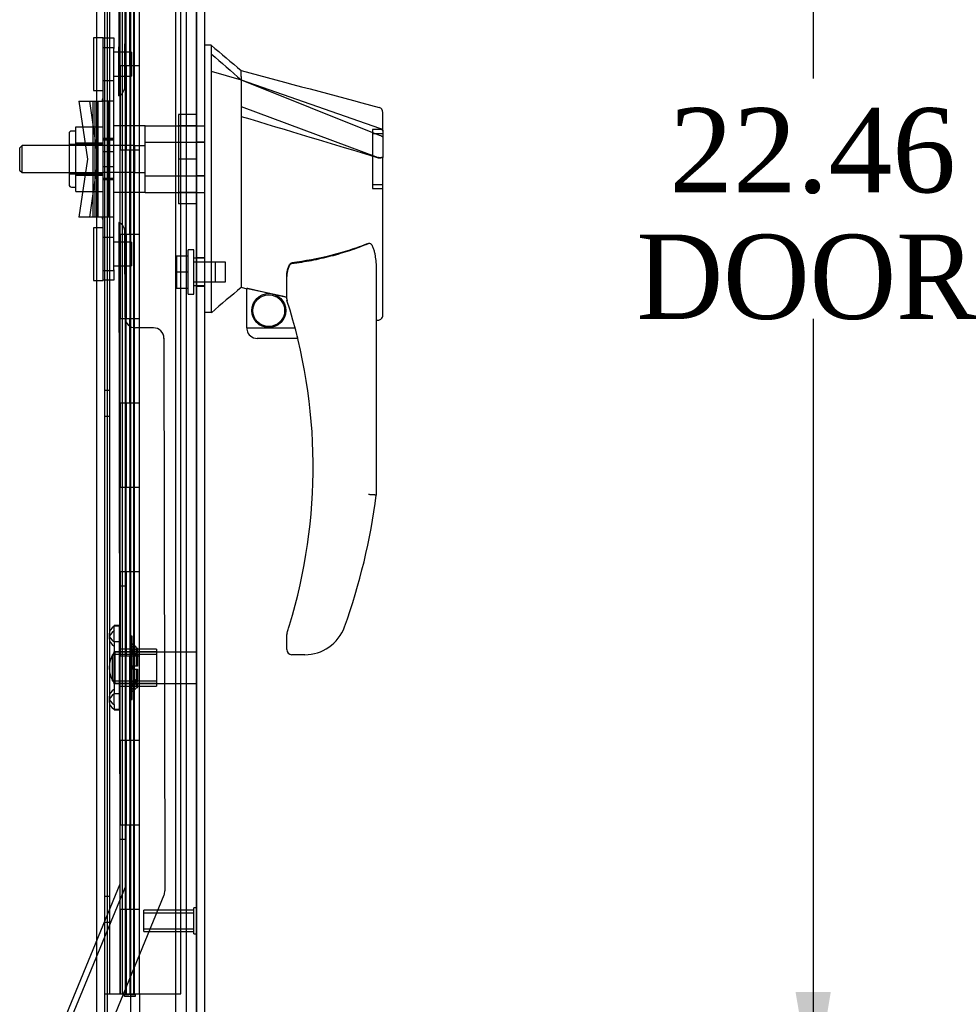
# Model space of a CAD drawing. Header units: inches. Extents: x 1 to 240, y -1 to 159.
# Tile 9 of 26: x 14 to 25, y 73 to 85. Entities that reach past the tile are written whole.
import ezdxf
from ezdxf.enums import TextEntityAlignment as Align
from ezdxf.lldxf.tags import DXFTag

# ---------------------------------------------------------------- set-up
doc = ezdxf.new("R2010")
doc.units = ezdxf.units.IN
doc.header["$MEASUREMENT"] = 0
for name, color, linetype in [('COM54746-20', 7, 'Continuous'), ('COM70220', 7, 'Continuous'), ('COM70531-1', 7, 'Continuous'), ('COM70739-3', 7, 'Continuous'), ('COM70838', 7, 'Continuous'), ('COM70839-9', 7, 'Continuous'), ('COM71216-1', 7, 'Continuous'), ('Default', 7, 'Continuous'), ('HAN13068', 7, 'Continuous'), ('HAN13068_NUT', 7, 'Continuous'), ('HAN13068_SCREW', 7, 'Continuous'), ('HAN_NUT', 7, 'Continuous'), ('NTS18147', 7, 'Continuous'), ('RVT19000', 7, 'Continuous'), ('SPC87322', 7, 'Continuous'), ('STD26122', 7, 'Continuous'), ('STD26258', 7, 'Continuous'), ('WAM30038', 7, 'Continuous')]:
    doc.layers.add(name, color=color, linetype=linetype)
doc.styles.add('SEACAD_Times_New_Roman', font='times.ttf')
tags = doc.linetypes.add('HIDDEN2', pattern=[0.1875, 0.125, -0.0625]).pattern_tags.tags
tags[6:7] = [DXFTag(74, 4), DXFTag(75, 0), DXFTag(340, '0'), DXFTag(46, 0.0), DXFTag(50, 0.0), DXFTag(44, 0.0), DXFTag(45, 0.0)]
tags[4:5] = [DXFTag(74, 4), DXFTag(75, 0), DXFTag(340, '0'), DXFTag(46, 0.0), DXFTag(50, 0.0), DXFTag(44, 0.0), DXFTag(45, 0.0)]
doc.dimstyles.new('HAMMOND_(STH_-_240x160)', dxfattribs={"dimtxt": 1, "dimasz": 1.25, "dimexe": 0.5, "dimexo": 0.5, "dimgap": 0.25, "dimtad": 0, "dimtih": 1, "dimtoh": 1, "dimzin": 0, "dimdsep": 46, "dimtxsty": 'SEACAD_Times_New_Roman', "dimblk1": '_SE_FILLED', "dimblk2": '_SE_FILLED', "dimsah": 1, "dimcen": 0.5, "dimadec": 0, "dimazin": 0, "dimtfac": 0.8, "dimtofl": 0, "dimtmove": 0, "dimatfit": 3, "dimfxl": 1, "dimtolj": 1, "dimtzin": 0, "dimarcsym": 0})

# ---------------------------------------------------------------- blocks, each defined once
blk = doc.blocks.new('SE2')
at = {"layer": 'COM54746-20', "color": 7, "linetype": 'HIDDEN2'}
for p, q in [((14.767, 73.18), (14.767, 93.18)), ((14.953, 93.18), (14.953, 73.18)), ((15.053, 73.18), (15.053, 93.18)), ((15.608, 73.18), (15.608, 93.18)), ((14.886, 85.18), (14.886, 84.18)), ((14.886, 85.18), (14.886, 84.18)), ((14.891, 84.18), (14.891, 85.18)), ((14.948, 85.18), (14.948, 84.18)), ((14.962, 84.18), (14.962, 85.18)), ((15.003, 84.18), (15.003, 85.18)), ((15.008, 85.18), (15.008, 84.18)), ((15.014, 85.18), (15.014, 84.18)), ((15.058, 84.18), (15.058, 85.18)), ((14.917, 84.18), (14.886, 84.18)), ((14.886, 84.18), (14.886, 83.18)), ((14.917, 84.18), (14.886, 84.18)), ((14.886, 84.18), (14.886, 83.18)), ((14.891, 84.18), (14.891, 83.18)), ((14.948, 84.18), (14.948, 83.18)), ((14.962, 84.18), (14.962, 83.18)), ((15.003, 84.18), (15.003, 83.18)), ((15.008, 83.18), (15.008, 84.18)), ((15.014, 83.18), (15.014, 84.18)), ((15.058, 83.18), (15.058, 84.18)), ((14.917, 83.18), (14.886, 83.18)), ((14.917, 83.18), (14.886, 83.18)), ((14.886, 83.18), (14.886, 82.18)), ((14.886, 83.18), (14.886, 82.18)), ((14.891, 82.18), (14.891, 83.18)), ((14.948, 83.18), (14.948, 82.18)), ((14.962, 82.18), (14.962, 83.18)), ((15.003, 82.18), (15.003, 83.18)), ((15.008, 83.18), (15.008, 82.18)), ((15.014, 83.18), (15.014, 82.18)), ((15.058, 82.18), (15.058, 83.18)), ((14.917, 82.18), (14.886, 82.18)), ((14.886, 82.18), (14.886, 81.18)), ((14.917, 82.18), (14.886, 82.18)), ((14.886, 82.18), (14.886, 81.18)), ((14.891, 82.18), (14.891, 81.18)), ((14.948, 82.18), (14.948, 81.18)), ((14.962, 82.18), (14.962, 81.18)), ((15.003, 82.18), (15.003, 81.18)), ((15.008, 81.18), (15.008, 82.18)), ((15.014, 81.18), (15.014, 82.18)), ((15.058, 81.18), (15.058, 82.18)), ((14.917, 81.18), (14.886, 81.18)), ((14.917, 81.18), (14.886, 81.18)), ((14.886, 81.18), (14.886, 80.18)), ((14.886, 81.18), (14.886, 80.18)), ((14.891, 80.18), (14.891, 81.18)), ((14.948, 81.18), (14.948, 80.18)), ((14.962, 80.18), (14.962, 81.18)), ((15.003, 80.18), (15.003, 81.18)), ((15.008, 81.18), (15.008, 80.18)), ((15.014, 81.18), (15.014, 80.18)), ((15.058, 80.18), (15.058, 81.18)), ((14.767, 80.332), (14.705, 80.332)), ((14.917, 80.18), (14.886, 80.18)), ((14.886, 80.18), (14.886, 79.18)), ((14.917, 80.18), (14.886, 80.18)), ((14.886, 80.18), (14.886, 79.18)), ((14.891, 80.18), (14.891, 79.18)), ((14.948, 80.18), (14.948, 79.18)), ((14.962, 80.18), (14.962, 79.18)), ((15.003, 80.18), (15.003, 79.18)), ((15.008, 79.18), (15.008, 80.18)), ((15.014, 79.18), (15.014, 80.18)), ((15.058, 79.18), (15.058, 80.18)), ((14.705, 80.028), (14.767, 80.028)), ((14.917, 79.18), (14.886, 79.18)), ((14.917, 79.18), (14.886, 79.18)), ((14.886, 79.18), (14.886, 78.18)), ((14.886, 79.18), (14.886, 78.18)), ((14.891, 78.18), (14.891, 79.18)), ((14.948, 79.18), (14.948, 78.18)), ((14.962, 78.18), (14.962, 79.18)), ((15.003, 78.18), (15.003, 79.18)), ((15.008, 79.18), (15.008, 78.18)), ((15.014, 79.18), (15.014, 78.18)), ((15.058, 78.18), (15.058, 79.18)), ((14.917, 78.18), (14.886, 78.18)), ((14.886, 78.18), (14.886, 77.18)), ((14.917, 78.18), (14.886, 78.18)), ((14.886, 78.18), (14.886, 77.18)), ((14.891, 78.18), (14.891, 77.18)), ((14.948, 78.18), (14.948, 77.18)), ((14.962, 78.18), (14.962, 77.18)), ((15.003, 78.18), (15.003, 77.18)), ((15.008, 77.18), (15.008, 78.18)), ((15.014, 77.18), (15.014, 78.18)), ((15.058, 77.18), (15.058, 78.18)), ((14.917, 77.18), (14.886, 77.18)), ((14.917, 77.18), (14.886, 77.18)), ((14.886, 77.18), (14.886, 76.18)), ((14.886, 77.18), (14.886, 76.18)), ((14.891, 76.18), (14.891, 77.18)), ((14.948, 77.18), (14.948, 76.18)), ((14.962, 76.18), (14.962, 77.18)), ((15.003, 76.18), (15.003, 77.18)), ((15.008, 77.18), (15.008, 76.18)), ((15.014, 77.18), (15.014, 76.18)), ((15.058, 76.18), (15.058, 77.18)), ((14.917, 76.18), (14.886, 76.18)), ((14.886, 76.18), (14.886, 75.18)), ((14.917, 76.18), (14.886, 76.18)), ((14.886, 76.18), (14.886, 75.18)), ((14.891, 76.18), (14.891, 75.18)), ((14.948, 76.18), (14.948, 75.18)), ((14.962, 76.18), (14.962, 75.18)), ((15.003, 76.18), (15.003, 75.18)), ((15.008, 75.18), (15.008, 76.18)), ((15.014, 75.18), (15.014, 76.18)), ((15.058, 75.18), (15.058, 76.18)), ((14.917, 75.18), (14.886, 75.18)), ((14.917, 75.18), (14.886, 75.18)), ((14.886, 75.18), (14.886, 74.18)), ((14.886, 75.18), (14.886, 74.18)), ((14.891, 74.18), (14.891, 75.18)), ((14.948, 75.18), (14.948, 74.18)), ((14.962, 74.18), (14.962, 75.18)), ((15.003, 74.18), (15.003, 75.18)), ((15.008, 75.18), (15.008, 74.18)), ((15.014, 75.18), (15.014, 74.18)), ((15.058, 74.18), (15.058, 75.18)), ((14.767, 74.332), (14.705, 74.332)), ((14.917, 74.18), (14.886, 74.18)), ((14.886, 74.18), (14.886, 73.18)), ((14.917, 74.18), (14.886, 74.18)), ((14.886, 74.18), (14.886, 73.18)), ((14.891, 74.18), (14.891, 73.18)), ((14.948, 74.18), (14.948, 73.18)), ((14.962, 74.18), (14.962, 73.18)), ((15.003, 74.18), (15.003, 73.18)), ((15.008, 73.18), (15.008, 74.18)), ((15.014, 73.18), (15.014, 74.18)), ((15.058, 73.18), (15.058, 74.18)), ((14.705, 74.028), (14.767, 74.028)), ((14.941, 73.145), (14.941, 73.171)), ((14.941, 73.171), (14.991, 73.171)), ((14.991, 73.145), (14.941, 73.145)), ((14.953, 73.18), (14.953, 73.171)), ((15.016, 73.171), (14.991, 73.171)), ((15.016, 73.145), (14.991, 73.145)), ((15.016, 73.171), (15.066, 73.171)), ((15.066, 73.145), (15.016, 73.145)), ((15.053, 73.171), (15.053, 73.18)), ((15.066, 73.171), (15.066, 73.145)), ((15.12, 73.18), (15.608, 73.18))]:
    blk.add_line(p, q, dxfattribs=at)
at = {"layer": 'COM54746-20', "color": 7, "linetype": 'Continuous'}
for p, q in [((14.917, 84.18), (14.917, 85.18)), ((15.12, 84.18), (15.12, 85.18)), ((15.12, 84.18), (14.917, 84.18)), ((15.12, 84.18), (14.917, 84.18)), ((14.917, 83.18), (14.917, 84.18)), ((15.12, 83.18), (15.12, 84.18)), ((15.12, 83.18), (14.917, 83.18)), ((15.12, 83.18), (14.917, 83.18)), ((14.917, 82.18), (14.917, 83.18)), ((15.12, 82.18), (15.12, 83.18)), ((15.12, 82.18), (14.917, 82.18)), ((15.12, 82.18), (14.917, 82.18)), ((14.917, 81.18), (14.917, 82.18)), ((15.12, 81.18), (15.12, 82.18)), ((15.12, 81.18), (14.917, 81.18)), ((15.12, 81.18), (14.917, 81.18)), ((14.917, 80.18), (14.917, 81.18)), ((15.12, 80.18), (15.12, 81.18)), ((15.12, 80.18), (14.917, 80.18)), ((15.12, 80.18), (14.917, 80.18)), ((14.917, 79.18), (14.917, 80.18)), ((15.12, 79.18), (15.12, 80.18)), ((15.12, 79.18), (14.917, 79.18)), ((15.12, 79.18), (14.917, 79.18)), ((14.917, 78.18), (14.917, 79.18)), ((15.12, 78.18), (15.12, 79.18)), ((15.12, 78.18), (14.917, 78.18)), ((15.12, 78.18), (14.917, 78.18)), ((14.917, 77.18), (14.917, 78.18)), ((15.12, 77.18), (15.12, 78.18)), ((15.12, 77.18), (14.917, 77.18)), ((15.12, 77.18), (14.917, 77.18)), ((14.917, 76.18), (14.917, 77.18)), ((15.12, 76.18), (15.12, 77.18)), ((15.12, 76.18), (14.917, 76.18)), ((15.12, 76.18), (14.917, 76.18)), ((14.917, 75.18), (14.917, 76.18)), ((15.12, 75.18), (15.12, 76.18)), ((15.12, 75.18), (14.917, 75.18)), ((15.12, 75.18), (14.917, 75.18)), ((14.917, 74.18), (14.917, 75.18)), ((15.12, 74.18), (15.12, 75.18)), ((15.12, 74.18), (14.917, 74.18)), ((14.917, 73.18), (14.917, 74.18)), ((15.12, 74.18), (14.917, 74.18)), ((15.12, 73.18), (15.12, 74.18)), ((14.705, 73.18), (14.917, 73.18)), ((14.917, 73.18), (15.12, 73.18))]:
    blk.add_line(p, q, dxfattribs=at)
at = {"layer": 'COM70220', "color": 7, "linetype": 'HIDDEN2'}
for p, q in [((15.545, 93.721), (15.545, 72.64)), ((15.791, 93.721), (15.791, 72.64)), ((15.793, 93.721), (15.793, 72.64)), ((15.794, 93.721), (15.794, 72.64))]:
    blk.add_line(p, q, dxfattribs=at)
at = {"layer": 'COM70531-1', "color": 7, "linetype": 'HIDDEN2'}
for p, q in [((14.61, 94.931), (14.61, 71.217)), ((15.672, 93.699), (15.672, 72.449))]:
    blk.add_line(p, q, dxfattribs=at)
at = {"layer": 'COM70531-1', "color": 7, "linetype": 'Continuous'}
blk.add_line((14.705, 94.931), (14.705, 71.217), dxfattribs=at)
at = {"layer": 'COM70739-3', "color": 7, "linetype": 'HIDDEN2'}
for p, q in [((14.735, 93.384), (14.735, 72.764)), ((15.547, 93.384), (15.547, 72.764))]:
    blk.add_line(p, q, dxfattribs=at)
at = {"layer": 'COM70838', "color": 7, "linetype": 'HIDDEN2'}
for p, q in [((14.688, 84.512), (14.813, 84.512)), ((14.688, 84.387), (14.688, 84.512)), ((14.813, 84.512), (14.813, 84.387)), ((14.813, 84.395), (14.688, 84.395)), ((14.688, 81.762), (14.688, 84.387)), ((14.813, 81.762), (14.813, 84.387)), ((14.688, 84.005), (14.813, 84.005)), ((14.401, 83.762), (14.571, 83.762)), ((14.401, 83.762), (14.501, 83.074)), ((14.628, 83.074), (14.528, 83.762)), ((14.571, 82.387), (14.571, 83.762)), ((14.571, 83.762), (14.675, 83.762)), ((14.594, 82.387), (14.594, 83.762)), ((14.63, 82.387), (14.63, 83.762)), ((14.813, 83.762), (14.675, 83.762)), ((14.753, 82.387), (14.753, 83.762)), ((14.755, 82.387), (14.755, 83.762)), ((14.813, 83.319), (14.688, 83.319)), ((14.813, 83.161), (14.688, 83.161)), ((14.501, 83.074), (14.401, 82.387)), ((14.528, 82.387), (14.628, 83.074)), ((14.688, 82.988), (14.813, 82.988)), ((14.813, 82.829), (14.688, 82.829)), ((14.571, 82.387), (14.401, 82.387)), ((14.685, 82.387), (14.571, 82.387)), ((14.813, 82.387), (14.685, 82.387)), ((14.813, 82.144), (14.688, 82.144)), ((14.688, 81.637), (14.688, 81.762)), ((14.688, 81.754), (14.813, 81.754)), ((14.813, 81.762), (14.813, 81.637)), ((14.813, 81.637), (14.688, 81.637))]:
    blk.add_line(p, q, dxfattribs=at)
for centre, start, end in [((14.571, 83.817), 331.9602, 0), ((14.571, 83.789), 346.4554, 0), ((14.571, 82.332), 0, 28.0398), ((14.571, 82.359), 0, 13.5446)]:
    blk.add_arc(centre, 0.117, start, end, dxfattribs=at)
at = {"layer": 'COM70839-9', "color": 7, "linetype": 'HIDDEN2'}
for p, q in [((14.875, 83.825), (14.887, 91.67)), ((14.945, 83.937), (14.947, 84.95)), ((14.946, 84.34), (14.876, 84.34)), ((14.946, 84.34), (14.876, 84.34)), ((14.875, 84.059), (14.945, 84.059)), ((14.875, 84.059), (14.945, 84.059)), ((14.875, 82.324), (14.887, 74.478)), ((14.875, 82.324), (14.875, 82.324)), ((14.945, 82.211), (14.945, 82.212)), ((14.947, 81.199), (14.945, 82.211)), ((14.945, 82.089), (14.875, 82.089)), ((14.945, 82.089), (14.875, 82.089)), ((14.876, 81.808), (14.946, 81.808)), ((14.876, 81.808), (14.946, 81.808)), ((14.947, 81.199), (14.957, 74.464)), ((15.283, 81.074), (15.072, 81.074)), ((15.283, 81.074), (15.072, 81.074)), ((15.408, 80.95), (15.408, 80.949)), ((15.408, 80.949), (15.419, 74.398)), ((14.952, 78.012), (14.882, 78.012)), ((14.952, 78.012), (14.882, 78.012)), ((14.887, 75.012), (14.957, 75.012)), ((14.887, 75.012), (14.957, 75.012)), ((14.887, 74.478), (13.791, 71.82)), ((14.887, 74.478), (13.791, 71.82)), ((14.957, 74.464), (14.165, 72.544)), ((14.957, 74.464), (14.165, 72.544)), ((15.409, 74.35), (14.282, 71.618)), ((15.409, 74.35), (14.282, 71.618))]:
    blk.add_line(p, q, dxfattribs=at)
for centre, start, end in [((14.82, 83.937), 296.0104, 359.9066), ((14.82, 83.937), 296.0104, 359.9066), ((14.82, 82.211), 0.0934, 63.9896), ((14.82, 82.211), 0.0934, 63.9896), ((15.072, 81.199), 180.0934, 270.0934), ((15.283, 80.949), 0.0934, 90.0934), ((15.294, 74.398), 337.5814, 0.0934), ((15.294, 74.398), 337.5814, 0.0934)]:
    blk.add_arc(centre, 0.125, start, end, dxfattribs=at)
at = {"layer": 'COM71216-1', "color": 7, "linetype": 'HIDDEN2'}
for p, q in [((15.795, 94.268), (15.795, 72.092)), ((15.015, 72.354), (15.015, 93.794)), ((15.89, 83.273), (15.795, 83.273)), ((15.89, 82.876), (15.795, 82.876)), ((15.89, 81.903), (15.795, 81.903)), ((15.795, 81.569), (15.89, 81.569))]:
    blk.add_line(p, q, dxfattribs=at)
at = {"layer": 'COM71216-1', "color": 7, "linetype": 'Continuous'}
for p, q in [((15.89, 94.268), (15.89, 72.092)), ((15.12, 73.18), (15.12, 72.044))]:
    blk.add_line(p, q, dxfattribs=at)
at = {"layer": 'HAN13068', "color": 7, "linetype": 'Continuous'}
for p, q in [((15.97, 84.424), (15.89, 84.424)), ((15.97, 84.424), (15.97, 84.263)), ((15.97, 84.263), (15.97, 84.176)), ((15.97, 84.176), (15.97, 84.117)), ((15.97, 84.117), (16.325, 84.012)), ((15.97, 84.117), (15.97, 81.686)), ((16.325, 84.052), (16.325, 84.124)), ((16.325, 84.052), (16.325, 84.026)), ((16.325, 84.026), (16.325, 84.012)), ((16.325, 84.012), (16.325, 83.581)), ((16.325, 84.012), (17.963, 83.44)), ((16.325, 83.581), (16.325, 82.083)), ((18.005, 83.406), (18.005, 83.628)), ((18.005, 83.406), (18.005, 83.093)), ((17.95, 83.091), (17.952, 83.091)), ((18.005, 81.225), (18.005, 83.093)), ((16.325, 82.083), (16.325, 81.813)), ((16.325, 81.813), (16.325, 81.601)), ((17.925, 81.763), (17.925, 79.091)), ((15.97, 81.686), (15.97, 81.401)), ((16.325, 81.601), (16.325, 81.574)), ((16.865, 81.418), (16.865, 81.692)), ((16.325, 81.574), (16.325, 81.556)), ((16.325, 81.556), (16.325, 81.554)), ((16.325, 81.554), (16.39, 81.538)), ((16.39, 81.074), (16.39, 81.54)), ((15.97, 81.401), (15.97, 81.254)), ((15.97, 81.254), (15.89, 81.254)), ((17.925, 81.168), (17.931, 81.166)), ((16.39, 81.074), (16.964, 81.074)), ((16.996, 80.949), (16.515, 80.949)), ((16.865, 77.259), (16.865, 77.437)), ((17.364, 77.287), (17.363, 77.289)), ((17.08, 77.199), (16.925, 77.199))]:
    blk.add_line(p, q, dxfattribs=at)
at = {"layer": 'HAN13068', "color": 7, "linetype": 'HIDDEN2'}
for p, q in [((16.325, 84.012), (17.961, 83.356)), ((16.325, 83.698), (17.949, 83.095)), ((15.188, 83.274), (15.188, 83.47)), ((15.188, 83.47), (15.89, 83.47)), ((17.88, 83.424), (17.88, 82.724)), ((18.005, 83.424), (17.88, 83.424)), ((18.005, 83.374), (17.88, 83.374)), ((13.728, 83.234), (13.698, 83.204)), ((13.728, 82.914), (13.728, 83.234)), ((14.688, 83.234), (13.728, 83.234)), ((15.063, 83.234), (15.188, 83.234)), ((15.063, 83.074), (15.063, 83.234)), ((15.188, 82.875), (15.188, 83.274)), ((15.188, 83.274), (15.89, 83.274)), ((13.698, 83.204), (13.698, 82.944)), ((15.063, 82.914), (15.063, 83.074)), ((17.951, 83.095), (17.949, 83.095)), ((13.698, 82.944), (13.728, 82.914)), ((13.728, 82.914), (14.688, 82.914)), ((15.063, 82.914), (15.188, 82.914)), ((15.188, 82.679), (15.188, 82.875)), ((15.188, 82.875), (15.89, 82.875)), ((17.88, 82.774), (18.005, 82.774)), ((15.188, 82.679), (15.89, 82.679)), ((17.88, 82.724), (18.005, 82.724)), ((15.89, 81.899), (15.765, 81.899)), ((16.015, 81.853), (15.765, 81.853)), ((16.015, 81.853), (16.015, 81.62)), ((15.765, 81.62), (16.015, 81.62)), ((15.765, 81.574), (15.89, 81.574)), ((16.655, 81.48), (16.42, 81.535)), ((16.865, 81.432), (16.738, 81.461)), ((17.925, 81.168), (17.925, 81.168))]:
    blk.add_line(p, q, dxfattribs=at)
at = {"layer": 'HAN13068', "color": 7, "linetype": 'Continuous'}
for radius in [0.202, 0.188]:
    blk.add_circle((16.652, 81.278), radius, dxfattribs=at)
for centre, radius, start, end in [((32.354, 103.452), 25.11, 229.2701, 230.3306), ((316.68, 1202.043), 1157.564, 254.961303, 255.045135), ((17.945, 83.628), 0.06, 0, 74.5788), ((47.521, 44.279), 48.606, 129.9262, 130.4741), ((16.925, 81.418), 0.06, 180, 197.895), ((10.761, 79.428), 6.417, 342.9898, 17.895), ((16.515, 81.074), 0.125, 180, 193.8865), ((16.515, 81.074), 0.125, 193.8865, 229.4642), ((16.515, 81.074), 0.125, 229.4642, 270), ((10.585, 80.027), 7.4, 340.2854, 352.739), ((17.08, 77.699), 0.5, 304.5623, 340.2854), ((16.925, 77.437), 0.06, 162.105, 180), ((17.08, 77.699), 0.5, 270, 304.5623), ((16.925, 77.259), 0.06, 180, 270)]:
    blk.add_arc(centre, radius, start, end, dxfattribs=at)
at = {"layer": 'HAN13068', "color": 7, "linetype": 'HIDDEN2'}
for centre, radius, start, end in [((17.945, 83.628), 0.06, 359.9815, 359.9998), ((17.961, 83.455), 0.361, 268.4768, 277.0935)]:
    blk.add_arc(centre, radius, start, end, dxfattribs=at)
at = {"layer": 'HAN13068', "color": 7, "linetype": 'Continuous'}
blk.add_ellipse((17.945, 81.225), major_axis=(-0.06, 0), ratio=0.999979, start_param=1.333204, end_param=3.141717, dxfattribs=at)
at = {"layer": 'HAN13068', "color": 7, "linetype": 'HIDDEN2'}
blk.add_ellipse((17.945, 81.225), major_axis=(-0.06, 0), ratio=0.999979, start_param=3.141717, end_param=3.145677, dxfattribs=at)
blk.add_open_spline([(15.97, 84.322), (16.089, 84.219), (16.207, 84.115), (16.325, 84.012)], degree=3, dxfattribs=at)
at = {"layer": 'HAN13068', "color": 7, "linetype": 'Continuous'}
for points in [[(16.325, 83.581), (16.867, 83.417), (17.408, 83.254), (17.95, 83.091)], [(16.42, 81.537), (16.569, 81.505), (16.717, 81.472), (16.865, 81.439)]]:
    blk.add_open_spline(points, degree=3, dxfattribs=at)
at = {"layer": 'HAN13068', "color": 7, "linetype": 'HIDDEN2'}
for points, knots in [([(17.961, 83.356), (17.973, 83.355), (17.985, 83.352), (18.001, 83.343), (18.005, 83.337), (18.005, 83.331)], [0, 0, 0, 0, 0.5, 0.5, 1, 1, 1, 1]), ([(16.925, 81.836), (17.003, 81.847), (17.081, 81.859), (17.235, 81.889), (17.312, 81.906), (17.465, 81.945), (17.54, 81.968), (17.689, 82.017), (17.762, 82.045), (17.835, 82.074)], [0, 0, 0, 0, 0.25, 0.25, 0.5, 0.5, 0.75, 0.75, 1, 1, 1, 1]), ([(16.925, 81.836), (16.921, 81.835), (16.918, 81.834), (16.911, 81.83), (16.908, 81.827), (16.9, 81.819), (16.896, 81.813), (16.889, 81.8), (16.886, 81.793), (16.881, 81.78), (16.879, 81.773), (16.873, 81.752), (16.87, 81.738), (16.867, 81.717), (16.866, 81.71), (16.866, 81.696), (16.865, 81.688), (16.865, 81.681)], [0, 0, 0, 0, 0.0625, 0.0625, 0.125, 0.125, 0.25, 0.25, 0.375, 0.375, 0.5, 0.5, 0.75, 0.75, 0.875, 0.875, 1, 1, 1, 1]), ([(16.42, 81.535), (16.416, 81.536), (16.413, 81.537), (16.405, 81.538), (16.402, 81.539), (16.394, 81.54), (16.39, 81.54), (16.39, 81.539)], [0, 0, 0, 0, 0.25, 0.25, 0.5, 0.5, 1, 1, 1, 1]), ([(16.972, 81.044), (16.971, 81.048), (16.97, 81.052), (16.968, 81.059), (16.967, 81.062), (16.965, 81.071), (16.964, 81.074), (16.964, 81.074)], [0, 0, 0, 0, 0.25, 0.25, 0.5, 0.5, 1, 1, 1, 1]), ([(16.996, 80.949), (16.996, 80.949), (16.995, 80.95), (16.995, 80.953), (16.994, 80.955), (16.992, 80.964), (16.99, 80.971), (16.988, 80.979)], [0, 0, 0, 0, 0.25, 0.25, 0.5, 0.5, 1, 1, 1, 1])]:
    blk.add_open_spline(points, degree=3, knots=knots, dxfattribs=at)
at = {"layer": 'HAN13068', "color": 7, "linetype": 'Continuous'}
for points, knots in [([(17.963, 83.44), (17.975, 83.438), (17.986, 83.433), (18.001, 83.421), (18.005, 83.414), (18.005, 83.406)], [0, 0, 0, 0, 0.5, 0.5, 1, 1, 1, 1]), ([(17.952, 83.09), (17.959, 83.091), (17.966, 83.091), (17.979, 83.091), (17.985, 83.091), (17.992, 83.092), (17.995, 83.092), (17.998, 83.092), (18, 83.092), (18.003, 83.092), (18.004, 83.092), (18.005, 83.093), (18.005, 83.093), (18.005, 83.093)], [0, 0, 0, 0, 0.25, 0.25, 0.5, 0.5, 0.625, 0.625, 0.75, 0.75, 0.875, 0.875, 1, 1, 1, 1]), ([(17.835, 82.075), (17.762, 82.046), (17.689, 82.02), (17.539, 81.972), (17.463, 81.95), (17.235, 81.893), (17.081, 81.865), (16.925, 81.843)], [0, 0, 0, 0, 0.25, 0.25, 0.5, 0.5, 1, 1, 1, 1]), ([(17.835, 82.075), (17.837, 82.076), (17.839, 82.076), (17.843, 82.077), (17.845, 82.077), (17.85, 82.076), (17.854, 82.075), (17.86, 82.071), (17.863, 82.068), (17.868, 82.063), (17.87, 82.06), (17.876, 82.051), (17.88, 82.045), (17.886, 82.031), (17.888, 82.025), (17.896, 82.004), (17.9, 81.99), (17.906, 81.962), (17.909, 81.948), (17.916, 81.906), (17.92, 81.877), (17.924, 81.821), (17.925, 81.792), (17.925, 81.763)], [0, 0, 0, 0, 0.015625, 0.015625, 0.03125, 0.03125, 0.0625, 0.0625, 0.09375, 0.09375, 0.125, 0.125, 0.1875, 0.1875, 0.25, 0.25, 0.375, 0.375, 0.5, 0.5, 0.75, 0.75, 1, 1, 1, 1]), ([(16.865, 81.692), (16.865, 81.699), (16.866, 81.705), (16.867, 81.719), (16.867, 81.726), (16.87, 81.747), (16.873, 81.761), (16.881, 81.788), (16.886, 81.801), (16.897, 81.821), (16.901, 81.827), (16.908, 81.835), (16.911, 81.837), (16.918, 81.841), (16.921, 81.843), (16.925, 81.843)], [0, 0, 0, 0, 0.125, 0.125, 0.25, 0.25, 0.5, 0.5, 0.75, 0.75, 0.875, 0.875, 0.9375, 0.9375, 1, 1, 1, 1]), ([(16.39, 81.54), (16.39, 81.541), (16.391, 81.541), (16.394, 81.541), (16.396, 81.541), (16.405, 81.54), (16.413, 81.539), (16.42, 81.537)], [0, 0, 0, 0, 0.25, 0.25, 0.5, 0.5, 1, 1, 1, 1]), ([(17.925, 79.091), (17.925, 79.091), (17.925, 79.091), (17.922, 79.092), (17.921, 79.092), (17.916, 79.092), (17.913, 79.092), (17.907, 79.093), (17.903, 79.093), (17.891, 79.094), (17.881, 79.094), (17.864, 79.095), (17.859, 79.096), (17.847, 79.096), (17.841, 79.097), (17.835, 79.097)], [0, 0, 0, 0, 0.125, 0.125, 0.25, 0.25, 0.375, 0.375, 0.5, 0.5, 0.75, 0.75, 0.875, 0.875, 1, 1, 1, 1]), ([(16.868, 77.456), (16.868, 77.456), (16.868, 77.457), (16.869, 77.459), (16.87, 77.461), (16.871, 77.466), (16.873, 77.47), (16.877, 77.482), (16.879, 77.49), (16.887, 77.516), (16.893, 77.533), (16.898, 77.55)], [0, 0, 0, 0, 0.0625, 0.0625, 0.125, 0.125, 0.25, 0.25, 0.5, 0.5, 1, 1, 1, 1])]:
    blk.add_open_spline(points, degree=3, knots=knots, dxfattribs=at)
at = {"layer": 'HAN13068_NUT', "color": 7, "linetype": 'HIDDEN2'}
for p, q in [((14.283, 83.377), (14.283, 82.772)), ((14.363, 83.407), (14.313, 83.407)), ((14.363, 83.458), (14.688, 83.458)), ((14.363, 83.362), (14.363, 83.458)), ((14.363, 83.266), (14.363, 83.362)), ((14.688, 83.249), (14.283, 83.249)), ((14.363, 83.266), (14.688, 83.266)), ((14.363, 83.074), (14.363, 83.266)), ((14.363, 82.882), (14.363, 83.074)), ((14.283, 82.899), (14.688, 82.899)), ((14.363, 82.882), (14.688, 82.882)), ((14.363, 82.786), (14.363, 82.882)), ((14.363, 82.69), (14.363, 82.786)), ((14.313, 82.742), (14.363, 82.742)), ((14.363, 82.69), (14.688, 82.69))]:
    blk.add_line(p, q, dxfattribs=at)
for centre, start, end in [((14.313, 83.377), 90, 180), ((14.313, 82.772), 180, 270)]:
    blk.add_arc(centre, 0.03, start, end, dxfattribs=at)
at = {"layer": 'HAN13068_SCREW', "color": 7, "linetype": 'HIDDEN2'}
for p, q in [((15.695, 81.474), (15.695, 81.999)), ((15.765, 81.999), (15.695, 81.999)), ((15.765, 81.474), (15.765, 81.999)), ((15.558, 81.929), (15.695, 81.929)), ((15.558, 81.929), (15.558, 81.736)), ((16.14, 81.852), (15.765, 81.852)), ((16.14, 81.62), (16.14, 81.852)), ((15.558, 81.736), (15.695, 81.736)), ((15.558, 81.736), (15.558, 81.544)), ((15.765, 81.62), (16.14, 81.62)), ((15.558, 81.544), (15.695, 81.544)), ((15.695, 81.474), (15.765, 81.474))]:
    blk.add_line(p, q, dxfattribs=at)
at = {"layer": 'HAN_NUT', "color": 7, "linetype": 'HIDDEN2'}
for p, q in [((15.58, 83.604), (15.58, 83.074)), ((15.795, 83.604), (15.58, 83.604)), ((15.795, 83.467), (15.58, 83.467)), ((15.58, 83.074), (15.58, 82.544)), ((15.795, 83.074), (15.58, 83.074)), ((15.58, 82.682), (15.795, 82.682)), ((15.795, 82.544), (15.58, 82.544))]:
    blk.add_line(p, q, dxfattribs=at)
at = {"layer": 'NTS18147', "color": 7, "linetype": 'HIDDEN2'}
for p, q in [((14.82, 77.54), (14.82, 77.544)), ((14.883, 77.544), (14.82, 77.544)), ((14.82, 77.54), (14.883, 77.54)), ((14.82, 77.485), (14.82, 77.54)), ((14.883, 77.54), (14.883, 77.544)), ((14.883, 77.351), (14.883, 77.54)), ((14.758, 77.445), (14.758, 77.391)), ((14.82, 77.351), (14.82, 77.485)), ((14.82, 77.351), (14.82, 77.233)), ((14.883, 77.351), (14.82, 77.351)), ((14.883, 77.233), (14.883, 77.351)), ((14.82, 77.233), (14.883, 77.233)), ((14.82, 76.855), (14.82, 77.233)), ((15.321, 77.232), (14.82, 77.232)), ((15.321, 77.201), (14.82, 77.201)), ((15.321, 77.264), (14.883, 77.264)), ((14.883, 76.855), (14.883, 77.233)), ((15.321, 77.264), (15.321, 76.824)), ((14.82, 76.888), (15.321, 76.888)), ((15.321, 76.857), (14.82, 76.857)), ((14.82, 76.855), (14.82, 76.738)), ((14.883, 76.855), (14.82, 76.855)), ((14.883, 76.738), (14.883, 76.855)), ((14.883, 76.824), (15.321, 76.824)), ((14.758, 76.698), (14.758, 76.643)), ((14.82, 76.738), (14.883, 76.738)), ((14.82, 76.603), (14.82, 76.738)), ((14.883, 76.549), (14.883, 76.738)), ((14.82, 76.603), (14.82, 76.549)), ((14.82, 76.549), (14.82, 76.544)), ((14.883, 76.549), (14.82, 76.549)), ((14.82, 76.544), (14.883, 76.544)), ((14.883, 76.549), (14.883, 76.544))]:
    blk.add_line(p, q, dxfattribs=at)
blk.add_arc((15.077, 77.044), 0.318, 143.6338, 216.3662, dxfattribs=at)
for centre in [(15.077, 77.445), (15.077, 77.391), (15.077, 76.698), (15.077, 76.643)]:
    blk.add_ellipse(centre, major_axis=(0.318, 0), ratio=0.5, start_param=2.506883, end_param=3.776302, dxfattribs=at)
at = {"layer": 'RVT19000', "color": 7, "linetype": 'HIDDEN2'}
for p, q in [((14.575, 84.512), (14.575, 83.887)), ((14.688, 84.512), (14.575, 84.512)), ((14.688, 84.512), (14.688, 84.512)), ((14.813, 84.395), (14.688, 84.395)), ((15.025, 84.34), (14.813, 84.34)), ((15.025, 84.34), (15.025, 84.059)), ((14.813, 84.059), (15.025, 84.059)), ((14.688, 84.005), (14.813, 84.005)), ((14.575, 83.887), (14.688, 83.887)), ((14.575, 82.261), (14.575, 81.636)), ((14.688, 82.261), (14.575, 82.261)), ((14.813, 82.144), (14.688, 82.144)), ((15.025, 82.089), (14.813, 82.089)), ((15.025, 82.089), (15.025, 81.808)), ((14.688, 81.754), (14.813, 81.754)), ((14.813, 81.808), (15.025, 81.808)), ((14.575, 81.636), (14.688, 81.636)), ((14.688, 81.637), (14.688, 81.636))]:
    blk.add_line(p, q, dxfattribs=at)
at = {"layer": 'SPC87322', "color": 7, "linetype": 'HIDDEN2'}
for p, q in [((15.188, 83.467), (14.813, 83.467)), ((14.688, 83.312), (14.813, 83.312)), ((14.688, 83.302), (14.813, 83.302)), ((15.063, 83.234), (14.688, 83.234)), ((15.063, 82.914), (14.688, 82.914)), ((14.688, 82.847), (14.813, 82.847)), ((14.688, 82.837), (14.813, 82.837)), ((14.813, 82.682), (15.188, 82.682))]:
    blk.add_line(p, q, dxfattribs=at)
at = {"layer": 'STD26122', "color": 7, "linetype": 'HIDDEN2'}
for p, q in [((14.83, 77.229), (14.795, 77.194)), ((14.795, 77.194), (14.795, 76.894)), ((14.83, 76.859), (14.83, 77.229)), ((15.795, 77.229), (14.83, 77.229)), ((14.795, 76.894), (14.83, 76.859)), ((14.83, 76.859), (15.795, 76.859))]:
    blk.add_line(p, q, dxfattribs=at)
at = {"layer": 'STD26258', "color": 7, "linetype": 'HIDDEN2'}
for p, q in [((15.17, 73.919), (15.17, 74.169)), ((15.764, 74.169), (15.17, 74.169)), ((15.17, 74.139), (15.764, 74.139)), ((15.764, 73.888), (15.764, 74.2)), ((15.795, 74.2), (15.764, 74.2)), ((15.17, 73.95), (15.764, 73.95)), ((15.17, 73.919), (15.764, 73.919)), ((15.764, 73.888), (15.795, 73.888))]:
    blk.add_line(p, q, dxfattribs=at)
at = {"layer": 'WAM30038', "color": 7, "linetype": 'HIDDEN2'}
for p, q in [((15.008, 76.669), (15.008, 77.419)), ((15.032, 77.419), (15.008, 77.419)), ((15.032, 76.669), (15.032, 77.419)), ((15.032, 77.33), (15.008, 77.33)), ((15.015, 77.312), (15.008, 77.319)), ((15.096, 77.272), (15.08, 77.254)), ((15.096, 77.272), (15.096, 77.218)), ((15.038, 77.251), (15.008, 77.251)), ((15.008, 77.25), (15.015, 77.246)), ((15.015, 77.221), (15.008, 77.227)), ((15.015, 77.246), (15.08, 77.205)), ((15.08, 77.18), (15.015, 77.221)), ((15.038, 77.251), (15.038, 77.251)), ((15.096, 77.218), (15.051, 77.246)), ((15.051, 77.221), (15.096, 77.193)), ((15.08, 77.254), (15.08, 77.205)), ((15.08, 77.205), (15.096, 77.218)), ((15.096, 77.193), (15.08, 77.18)), ((15.08, 77.18), (15.08, 77.062)), ((15.096, 77.193), (15.096, 77.062)), ((15.008, 77.061), (15.015, 77.062)), ((15.051, 77.062), (15.015, 77.062)), ((15.096, 77.062), (15.051, 77.062)), ((15.015, 77.027), (15.008, 77.028)), ((15.051, 77.027), (15.015, 77.027)), ((15.051, 77.027), (15.096, 77.027)), ((15.08, 77.027), (15.08, 76.908)), ((15.096, 77.027), (15.096, 76.895)), ((15.008, 76.862), (15.015, 76.867)), ((15.015, 76.842), (15.008, 76.839)), ((15.008, 76.837), (15.038, 76.837)), ((15.015, 76.867), (15.08, 76.908)), ((15.08, 76.883), (15.015, 76.842)), ((15.096, 76.895), (15.051, 76.867)), ((15.051, 76.842), (15.096, 76.87)), ((15.08, 76.908), (15.096, 76.895)), ((15.08, 76.883), (15.08, 76.834)), ((15.096, 76.87), (15.08, 76.883)), ((15.08, 76.834), (15.096, 76.816)), ((15.096, 76.87), (15.096, 76.816)), ((15.008, 76.77), (15.015, 76.776)), ((15.008, 76.758), (15.032, 76.758)), ((15.008, 76.669), (15.032, 76.669))]:
    blk.add_line(p, q, dxfattribs=at)
for centre, radius, start, end in [((15.62, 77.95), 0.854, 226.5547, 228.2901), ((15.05, 77.044), 0.0182, 87.1609, 177.9942), ((15.05, 77.045), 0.0181, 181.7718, 273.073), ((15.617, 76.141), 0.85, 131.7058, 133.4493), ((15.62, 76.138), 0.854, 131.7099, 133.4453)]:
    blk.add_arc(centre, radius, start, end, dxfattribs=at)
for points, knots in [([(15.08, 77.254), (15.06, 77.272), (15.04, 77.29), (15.02, 77.308), (15.018, 77.31), (15.017, 77.311), (15.015, 77.312)], [0, 0, 0, 0, 0.926871, 0.926871, 0.926871, 1, 1, 1, 1]), ([(15.051, 77.312), (15.053, 77.311), (15.056, 77.309), (15.058, 77.307), (15.071, 77.295), (15.083, 77.284), (15.096, 77.272)], [0, 0, 0, 0, 0.141448, 0.141448, 0.141448, 1, 1, 1, 1]), ([(15.032, 77.246), (15.032, 77.244), (15.033, 77.242), (15.036, 77.237), (15.037, 77.234), (15.043, 77.228), (15.047, 77.224), (15.051, 77.221)], [0, 0, 0, 0, 0.25, 0.25, 0.5, 0.5, 1, 1, 1, 1]), ([(15.051, 77.246), (15.049, 77.248), (15.047, 77.249), (15.043, 77.25), (15.041, 77.251), (15.039, 77.251), (15.038, 77.251), (15.038, 77.251)], [0, 0, 0, 0, 0.25, 0.25, 0.5, 0.5, 0.5626015, 0.5626015, 0.5626015, 0.5626015]), ([(15.015, 76.776), (15.017, 76.777), (15.018, 76.779), (15.02, 76.78), (15.04, 76.798), (15.06, 76.816), (15.08, 76.834)], [0, 0, 0, 0, 0.073129, 0.073129, 0.073129, 1, 1, 1, 1]), ([(15.051, 76.867), (15.049, 76.865), (15.047, 76.864), (15.043, 76.86), (15.041, 76.858), (15.037, 76.854), (15.036, 76.852), (15.033, 76.847), (15.032, 76.844), (15.032, 76.842)], [0, 0, 0, 0, 0.25, 0.25, 0.5, 0.5, 0.75, 0.75, 1, 1, 1, 1]), ([(15.038, 76.837), (15.038, 76.837), (15.039, 76.837), (15.043, 76.837), (15.047, 76.839), (15.051, 76.842)], [0.4389304, 0.4389304, 0.4389304, 0.4389304, 0.5, 0.5, 1, 1, 1, 1]), ([(15.096, 76.816), (15.083, 76.804), (15.071, 76.793), (15.058, 76.782), (15.056, 76.78), (15.053, 76.778), (15.051, 76.776)], [0, 0, 0, 0, 0.858552, 0.858552, 0.858552, 1, 1, 1, 1])]:
    blk.add_open_spline(points, degree=3, knots=knots, dxfattribs=at)
blk = doc.blocks.new('DMBLK5950')
at = {"layer": 'Default', "linetype": 'Continuous'}
for points in [[(23.315, 93.161), (23.107, 94.411), (22.898, 93.161)], [(23.315, 73.199), (22.898, 73.199), (23.107, 71.949)]]:
    blk.add_hatch(color=7, dxfattribs=at).paths.add_polyline_path(points)
at = {"layer": 'Default', "color": 7, "linetype": 'Continuous'}
for p, q in [((16.247, 94.411), (23.607, 94.411)), ((23.107, 94.411), (23.107, 84.03)), ((23.107, 81.18), (23.107, 71.949)), ((15.881, 71.949), (23.607, 71.949))]:
    blk.add_line(p, q, dxfattribs=at)
at = {"layer": 'Default', "color": 7, "linetype": 'Continuous', "style": 'SEACAD_Times_New_Roman'}
for s, p in [('22.46', (21.401, 83.68)), ('DOOR', (21.01, 82.18))]:
    blk.add_text(s, height=1, dxfattribs=at).set_placement(p, align=Align.TOP_LEFT)
blk = doc.blocks.new('_SE_FILLED')
at = {"color": 0}
blk.add_line((0, 0), (-1, 0), dxfattribs=at)
blk.add_solid([(0, 0), (-1, -0.1665), (-1, 0.1665), (0, 0)], dxfattribs=at)

msp = doc.modelspace()

# ---------------------------------------------------------------- block references
at = {"layer": 'Default'}
msp.add_blockref('SE2', (0, 0), dxfattribs=at)

# ---------------------------------------------------------------- dimensions: what is measured, and where the dimension line sits
at = {"layer": 'Default', "color": 7, "linetype": 'Continuous'}
dim = msp.add_linear_dim(base=(23.107, 71.949), p1=(15.747, 94.411), p2=(15.381, 71.949), angle=90, text='\\A1;<>\\PDOOR', dimstyle='HAMMOND_(STH_-_240x160)', dxfattribs=at)
dim.commit()
dim.dimension.update_dxf_attribs({"geometry": 'DMBLK5950', "text_midpoint": (23.107, 83.18), "dimtype": 160})

doc.saveas('drawing.dxf')
